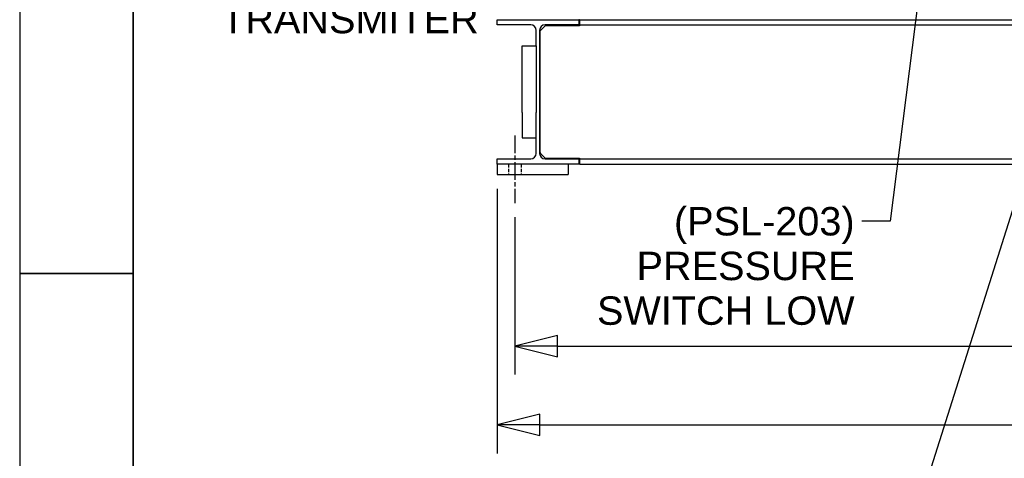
# Paper-space layout 'SHEET_1' of a CAD drawing. Header units: inches. Extents: x 4 to 540, y 12 to 340.
# Tile 2 of 116: x 4 to 73, y 83 to 114. Entities that reach past the tile are written whole.
import ezdxf

# ---------------------------------------------------------------- set-up
doc = ezdxf.new("R2010")
doc.units = ezdxf.units.IN
doc.header["$LTSCALE"] = 16
doc.header["$MEASUREMENT"] = 0
doc.linetypes.add('CHAIN', pattern=[0.7087, 0.4724, -0.0591, 0.1181, -0.0591])
doc.linetypes.add('DASHED', pattern=[0.2067, 0.1654, -0.0413])
doc.layers.get('0').update_dxf_attribs({"lineweight": 25})
doc.layers.get('DEFPOINTS').update_dxf_attribs({"lineweight": 25})
for name, color, linetype, lineweight in [('BORDER', 7, 'Continuous', 25), ('CENTER', 7, 'CHAIN', 25), ('DIMEN', 7, 'Continuous', 25), ('HIDDEN', 7, 'DASHED', 25)]:
    doc.layers.add(name, color=color, linetype=linetype, lineweight=lineweight)
doc.styles.get("Standard").update_dxf_attribs({"font": 'arial.ttf'})
doc.dimstyles.new('DEFAULT-ANSI', dxfattribs={"dimscale": 16, "dimtxt": 0.125, "dimasz": 0.1875, "dimexe": 0.125, "dimexo": 0.0625, "dimgap": 0.031496, "dimtad": 0, "dimtih": 1, "dimtoh": 1, "dimrnd": 1e-08, "dimzin": 4, "dimdsep": 46, "dimtxsty": 'Standard', "dimblk": 'Filled-1', "dimcen": 0.09, "dimdle": 0.393701, "dimclrd": 256, "dimclre": 256, "dimclrt": 256, "dimadec": 0, "dimazin": 1, "dimtfac": 1.504, "dimtofl": 0, "dimtmove": 0, "dimatfit": 3, "dimldrblk": 'Filled-1', "dimfxl": 1, "dimtolj": 1, "dimtzin": 4, "dimlwd": 25, "dimlwe": 25, "dimarcsym": 0})
doc.dimstyles.new('DEFAULT-ANSI$7', dxfattribs={"dimscale": 16, "dimtxt": 0.125, "dimasz": 0.125, "dimexe": 0.125, "dimexo": 0.0625, "dimgap": 0.031496, "dimtad": 0, "dimtih": 1, "dimtoh": 1, "dimrnd": 1e-08, "dimzin": 4, "dimdsep": 46, "dimtxsty": 'Standard', "dimblk": 'Filled-1', "dimcen": 0.09, "dimdle": 0.393701, "dimclrd": 256, "dimclre": 256, "dimclrt": 256, "dimadec": 0, "dimazin": 1, "dimtfac": 1.504, "dimtofl": 0, "dimtmove": 0, "dimatfit": 3, "dimldrblk": 'Filled-1', "dimfxl": 1, "dimtolj": 1, "dimtzin": 4, "dimlwd": 25, "dimlwe": 25, "dimarcsym": 0})

# ---------------------------------------------------------------- blocks, each defined once
blk = doc.blocks.new('Borders ProEnergy ANSI-D')
at = {"layer": 'BORDER', "lineweight": 35}
for p, q in [((0.75, 1.25), (0.75, 20.75)), ((0.25, 6), (0.75, 6))]:
    blk.add_line(p, q, dxfattribs=at)
at = {"layer": 'DEFPOINTS'}
blk.add_line((0.25, 21.25), (0.25, 0.75), dxfattribs=at)
blk = doc.blocks.new('Filled-1')
at = {"color": 0}
for p, q in [((0, 0), (-1, 0.25)), ((-1, 0.25), (-1, -0.25)), ((-1, 0), (0, 0)), ((-1, -0.25), (0, 0))]:
    blk.add_line(p, q, dxfattribs=at)
at = {"color": 0, "flags": 128}
blk.add_lwpolyline([(-1, -0.25), (0, 0), (-1, 0.25), (-1, -0.25)], dxfattribs=at)
at = {"color": 0}
blk.add_solid([(-1, -0.25), (0, 0), (-1, 0.25), (-1, -0.25)], dxfattribs=at)
blk = doc.blocks.new('*D14')
at = {"layer": 'DEFPOINTS', "color": 0, "linetype": 'Continuous'}
for p in [(38.903, 100.969), (129.403, 100.969), (38.903, 90.89)]:
    blk.add_point(p, dxfattribs=at)
at = {"layer": 'DIMEN', "linetype": 'Continuous', "lineweight": 25}
for p, q in [((38.903, 99.969), (38.903, 88.89)), ((129.403, 99.969), (129.403, 88.89)), ((41.903, 90.89), (80.278, 90.89)), ((126.403, 90.89), (88.028, 90.89))]:
    blk.add_line(p, q, dxfattribs=at)
at = {"layer": 'DIMEN', "linetype": 'Continuous', "lineweight": 25, "xscale": 3, "yscale": 3, "zscale": 3, "rotation": 180}
blk.add_blockref('Filled-1', (38.903, 90.89), dxfattribs=at)
at = {"layer": 'DIMEN', "linetype": 'Continuous', "lineweight": 25, "xscale": 3, "yscale": 3, "zscale": 3}
blk.add_blockref('Filled-1', (129.403, 90.89), dxfattribs=at)
at = {"layer": 'DIMEN', "linetype": 'Continuous', "lineweight": 25, "insert": (80.782, 91.911), "char_height": 2, "attachment_point": 1}
blk.add_mtext('\\A1;90.50', dxfattribs=at)
blk = doc.blocks.new('*D15')
at = {"layer": 'DEFPOINTS', "color": 0, "linetype": 'Continuous'}
for p in [(37.653, 102.969), (130.653, 102.969), (130.653, 85.331)]:
    blk.add_point(p, dxfattribs=at)
at = {"layer": 'DIMEN', "linetype": 'Continuous', "lineweight": 25}
for p, q in [((37.653, 101.969), (37.653, 83.331)), ((130.653, 101.969), (130.653, 83.331)), ((40.653, 85.331), (80.278, 85.331)), ((127.653, 85.331), (88.028, 85.331))]:
    blk.add_line(p, q, dxfattribs=at)
at = {"layer": 'DIMEN', "linetype": 'Continuous', "lineweight": 25, "xscale": 3, "yscale": 3, "zscale": 3, "rotation": 180}
blk.add_blockref('Filled-1', (37.653, 85.331), dxfattribs=at)
at = {"layer": 'DIMEN', "linetype": 'Continuous', "lineweight": 25, "xscale": 3, "yscale": 3, "zscale": 3}
blk.add_blockref('Filled-1', (130.653, 85.331), dxfattribs=at)
at = {"layer": 'DIMEN', "linetype": 'Continuous', "lineweight": 25, "insert": (80.782, 86.353), "char_height": 2, "attachment_point": 1}
blk.add_mtext('\\A1;93.00', dxfattribs=at)

psp = doc.layouts.new('SHEET_1')

# ---------------------------------------------------------------- linework, layer by layer
for p, q in [((37.653, 113.889), (43.403, 113.889)), ((37.653, 113.529), (37.653, 113.889)), ((43.403, 113.889), (43.403, 113.529)), ((43.465, 113.889), (43.403, 113.889)), ((43.465, 113.889), (124.84, 113.889)), ((43.465, 113.889), (43.465, 113.529)), ((40.018, 113.529), (37.653, 113.529)), ((40.408, 112.054), (40.408, 113.139)), ((40.648, 113.139), (40.648, 104.469)), ((40.715, 113.139), (40.653, 113.076)), ((41.043, 113.466), (40.715, 113.139)), ((43.403, 113.529), (41.038, 113.529)), ((43.465, 113.466), (41.043, 113.466)), ((43.465, 113.529), (124.84, 113.529)), ((43.465, 113.529), (43.465, 113.466)), ((40.653, 113.076), (40.653, 104.531)), ((39.408, 112.054), (40.408, 112.054)), ((39.408, 107.359), (39.408, 112.054)), ((40.408, 112.054), (40.408, 107.359)), ((39.408, 107.359), (39.408, 105.554)), ((40.408, 105.554), (40.408, 107.359)), ((39.408, 105.554), (40.408, 105.554)), ((40.408, 104.469), (40.408, 105.554)), ((40.653, 104.531), (40.715, 104.469)), ((40.715, 104.469), (41.043, 104.141)), ((41.043, 104.141), (43.465, 104.141)), ((43.465, 104.141), (43.465, 104.079)), ((37.653, 103.719), (37.653, 104.079)), ((37.653, 104.079), (40.018, 104.079)), ((43.403, 103.719), (37.653, 103.719)), ((37.653, 103.719), (37.653, 102.969)), ((41.038, 104.079), (43.403, 104.079)), ((42.653, 103.719), (42.653, 102.969)), ((43.403, 104.079), (43.403, 103.719)), ((43.465, 104.079), (124.84, 104.079)), ((43.465, 104.079), (43.465, 103.719)), ((43.465, 103.719), (124.84, 103.719)), ((37.653, 102.969), (42.653, 102.969))]:
    psp.add_line(p, q)
for centre, start, end in [((40.018, 113.139), 0, 90), ((41.038, 113.139), 90, 180), ((40.018, 104.469), 270, 0), ((41.038, 104.469), 180, 270)]:
    psp.add_arc(centre, 0.39, start, end)
at = {"layer": 'CENTER', "linetype": 'CHAIN', "ltscale": 0.164822}
psp.add_line((38.903, 105.719), (38.903, 100.969), dxfattribs=at)
at = {"layer": 'HIDDEN', "ltscale": 0.089183}
for p, q in [((38.465, 103.719), (38.465, 102.969)), ((39.34, 103.719), (39.34, 102.969))]:
    psp.add_line(p, q, dxfattribs=at)

# ---------------------------------------------------------------- block references
at = {"xscale": 16, "yscale": 16, "zscale": 16}
psp.add_blockref('Borders ProEnergy ANSI-D', (0, 0), dxfattribs=at)

# ---------------------------------------------------------------- texts
at = {"layer": 'DIMEN', "char_height": 2, "attachment_point": 3, "line_spacing_factor": 0.944221}
for s, insert, width in [('{(PT-203)\\PDISCHARGE\\PPRESSURE\\PTRANSMITER}', (36.358, 124.377), 18.16616), ('{(PSL-203)\\PPRESSURE\\PSWITCH LOW}', (62.85, 100.685), 18.16159)]:
    psp.add_mtext(s, dxfattribs=dict(at, insert=insert, width=width))

# ---------------------------------------------------------------- dimensions: what is measured, and where the dimension line sits
at = {"layer": 'DIMEN', "linetype": 'Continuous', "lineweight": 25}
for base, p1, p2, picture, middle in [((130.653, 85.331), (37.653, 102.969), (130.653, 102.969), '*D15', (84.153, 85.331)), ((38.903, 90.89), (129.403, 100.969), (38.903, 100.969), '*D14', (84.153, 90.89))]:
    dim = psp.add_linear_dim(base=base, p1=p1, p2=p2, angle=180, dimstyle='DEFAULT-ANSI', override={"dimtih": 0, "dimtoh": 0, "dimdec": 2, "dimtp": 0, "dimtm": 0, "dimtdec": 2, "dimatfit": 1}, dxfattribs=at)
    dim.commit()
    dim.dimension.update_dxf_attribs({"geometry": picture, "text_midpoint": middle, "dimtype": 160})

# ---------------------------------------------------------------- leaders
at = {"layer": 'DIMEN', "linetype": 'Continuous', "lineweight": 25, "annotation_type": 0, "has_hookline": 1, "hookline_direction": 1}
for points, text_width in [([(68.921, 127.699), (65.354, 99.685), (63.354, 99.685)], 18.003), ([(81.987, 119.83), (77.794, 112.568), (67.945, 81.401), (65.945, 81.401)], 13.966)]:
    psp.add_leader(points, dimstyle='DEFAULT-ANSI$7', override={"dimtad": 0}, dxfattribs=dict(at, text_width=text_width))

doc.saveas('drawing.dxf')
